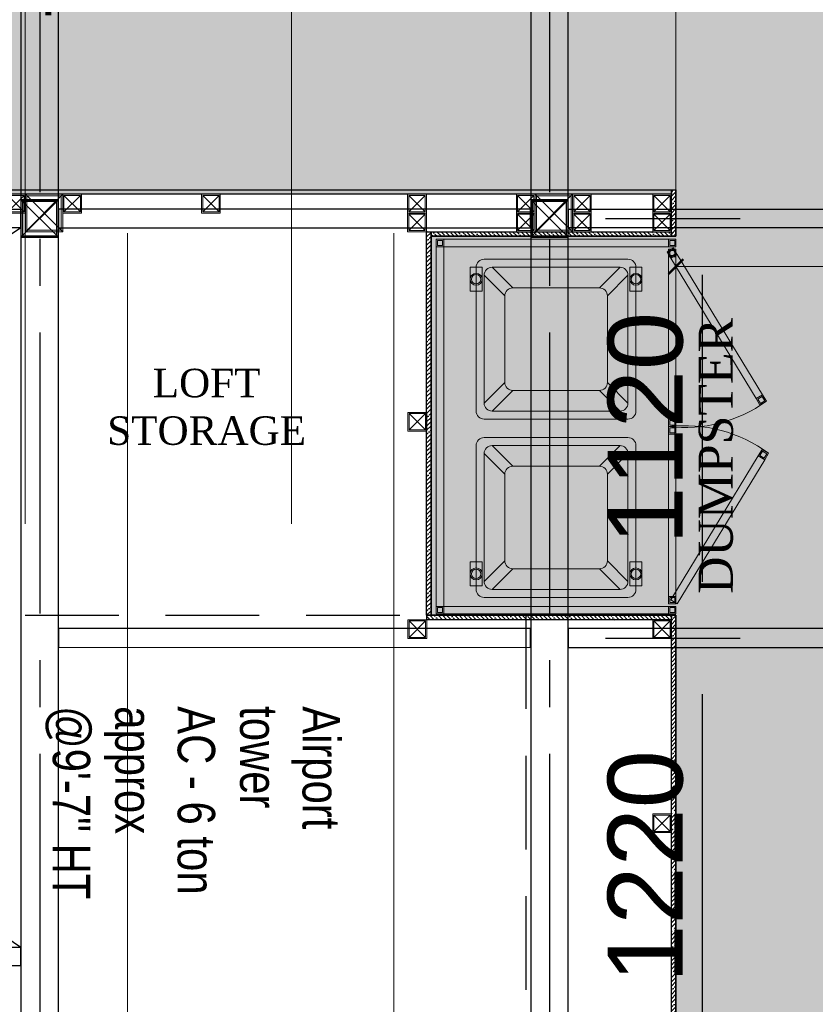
# Model space of a CAD drawing. Header units: inches. Extents: x -1008743 to -388065, y -1380311 to -642022.
# Tile 38 of 85: x -523486 to -521362, y -674465 to -671836. Entities that reach past the tile are written whole.
import ezdxf
from ezdxf.xclip import XClip

# ---------------------------------------------------------------- set-up
doc = ezdxf.new("R2010")
doc.units = ezdxf.units.IN
doc.header["$LTSCALE"] = 1000
doc.header["$MEASUREMENT"] = 0
doc.header["$XCLIPFRAME"] = 0
doc.header["$PDMODE"] = 35
for name, pattern in [('CENTER2', [1.125, 0.75, -0.125, 0.125, -0.125]), ('General Arrangement Plan$0$( Hidden )', [0.375, 0.25, -0.125]), ('General Arrangement Plan$0$DASHED2', [0.375, 0.25, -0.125]), ('General Arrangement Plan$1$.5', [2, 0.5, -0.5, 0.5, -0.5]), ('General Arrangement Plan$1$CORES & SETBACK$0$HIDDEN', [0.375, 0.25, -0.125])]:
    doc.linetypes.add(name, pattern=pattern)
for name, color, linetype, lineweight in [('General Arrangement Plan$0$DIM', 7, 'Continuous', 13), ('General Arrangement Plan$1$0 Existing_ Walls_Pen_No__1', 7, 'Continuous', 13), ('General Arrangement Plan$1$BEAM', 113, 'Continuous', 9)]:
    doc.layers.add(name, color=color, linetype=linetype, lineweight=lineweight)
for name, color, linetype in [('General Arrangement Plan$1$12-ply', 160, 'Continuous'), ('General Arrangement Plan$1$Equipment Name', 7, 'Continuous'), ('General Arrangement Plan$1$FRR140', 5, 'Continuous'), ('General Arrangement Plan$1$MEI-TEXT', 3, 'Continuous'), ('IFF-35 HEAVY', 100, 'Continuous'), ('M-HVAC-INSULATION', 7, 'Continuous')]:
    doc.layers.add(name, color=color, linetype=linetype)
doc.layers.add('General Arrangement Plan$1$A - Furniture', color=7, linetype='Continuous', lineweight=5, true_color=0x0066cc)
doc.layers.add('General Arrangement Plan$1$MS', color=7, linetype='Continuous', lineweight=0, true_color=0x3c5977)
doc.styles.add('ARIAL', font='arial.ttf')
doc.styles.add('General Arrangement Plan$1$Standard', font='ARIALN.TTF')
doc.styles.add('General Arrangement Plan$1$style12', font='BOOKOSI.TTF')
doc.styles.add('General Arrangement Plan$1$TMH-TEXT', font='simplex.shx', dxfattribs={"width": 0.8})
doc.dimstyles.new('General Arrangement Plan$1$TFS-Dim', dxfattribs={"dimtxt": 120, "dimasz": 40, "dimexe": 25, "dimexo": 25, "dimgap": 4.5, "dimtad": 1, "dimdec": 0, "dimzin": 0, "dimdsep": 46, "dimtxsty": 'General Arrangement Plan$1$Standard', "dimblk": 'General Arrangement Plan$1$_ArchTick', "dimcen": 0.09, "dimdle": 2, "dimclrd": 256, "dimclre": 8, "dimadec": 0, "dimazin": 0, "dimtfac": 1, "dimtdec": 0, "dimtofl": 0, "dimtmove": 1, "dimatfit": 3, "dimfxl": 1, "dimtolj": 1, "dimtzin": 0, "dimlwd": -1, "dimlwe": -1, "dimarcsym": 0})
doc.dimstyles.new('S-50', dxfattribs={"dimtxt": 200, "dimasz": 150, "dimexe": 100, "dimexo": 100, "dimgap": 50, "dimtad": 1, "dimdec": 0, "dimzin": 0, "dimdsep": 46, "dimtxsty": 'ARIAL', "dimblk1": 'ARCHTICK', "dimblk2": 'ARCHTICK', "dimcen": 0.09, "dimdle": 100, "dimclrd": 8, "dimclre": 8, "dimclrt": 6, "dimadec": 0, "dimazin": 0, "dimtfac": 1, "dimtdec": 0, "dimtofl": 0, "dimtmove": 0, "dimatfit": 3, "dimfxl": 1, "dimtolj": 1, "dimtzin": 0, "dimlwd": -1, "dimarcsym": 0})

# ---------------------------------------------------------------- blocks, each defined once
blk = doc.blocks.new('General Arrangement Plan$1$A$C7715cde5')
at = {"ltscale": 100}
h = blk.add_hatch(color=34, dxfattribs=at)
h.dxf.hatch_style = 1
h.paths.add_polyline_path([(32.515, 36.75), (32.515, 37.5), (10.015, 37.5), (10.015, 36.75)])
h = blk.add_hatch(color=34, dxfattribs=at)
h.dxf.hatch_style = 1
h.paths.add_polyline_path([(33.265, 0.75), (33.265, 36.75), (32.515, 36.75), (32.515, 0.75)])
h = blk.add_hatch(color=34, dxfattribs=at)
h.dxf.hatch_style = 1
h.paths.add_polyline_path([(10.015, 35.75), (10.015, 19.5), (9.265, 19.5), (9.265, 35.75)])
h = blk.add_hatch(color=34, dxfattribs=at)
h.dxf.hatch_style = 1
h.paths.add_polyline_path([(10.015, 1.75), (10.015, 18), (9.265, 18), (9.265, 1.75)])
h = blk.add_hatch(color=34, dxfattribs=at)
h.dxf.hatch_style = 1
h.paths.add_polyline_path([(32.515, 0), (32.515, 0.75), (10.015, 0.75), (10.015, 0)])
at = {"color": 34}
for p, q in [((14.865, 35.049), (16.932, 32.982)), ((27.665, 35.049), (25.598, 32.982)), ((14.065, 34.249), (16.132, 32.182)), ((28.465, 34.249), (26.398, 32.182)), ((16.132, 23.516), (14.065, 21.449)), ((16.932, 22.716), (14.865, 20.649)), ((25.598, 22.716), (27.665, 20.649)), ((26.398, 23.516), (28.465, 21.449)), ((16.932, 15.133), (14.865, 17.2)), ((25.598, 15.133), (27.665, 17.2)), ((16.132, 14.333), (14.065, 16.4)), ((26.398, 14.333), (28.465, 16.4)), ((14.065, 3.6), (16.132, 5.667)), ((28.465, 3.6), (26.398, 5.667)), ((14.865, 2.8), (16.932, 4.867)), ((27.665, 2.8), (25.598, 4.867))]:
    blk.add_line(p, q, dxfattribs=at)
for points in [[(9.265, 36.75), (9.265, 37.5), (10.015, 37.5), (10.015, 36.75)], [(32.515, 36.75), (32.515, 37.5), (10.015, 37.5), (10.015, 36.75)], [(32.515, 36.75), (32.515, 37.5), (33.265, 37.5), (33.265, 36.75)], [(9.773, 36.112), (1.027, 21.693), (0.381, 22.074), (9.127, 36.492)], [(9.265, 36.5), (9.265, 35.75), (10.015, 35.75), (10.015, 36.5)], [(9.39, 36.875), (9.39, 37.375), (9.89, 37.375), (9.89, 36.875)], [(33.265, 0.75), (33.265, 36.75), (32.515, 36.75), (32.515, 0.75)], [(32.64, 36.875), (32.64, 37.375), (33.14, 37.375), (33.14, 36.875)], [(10.015, 35.75), (10.015, 19.5), (9.265, 19.5), (9.265, 35.75)], [(9.39, 36.375), (9.39, 35.875), (9.89, 35.875), (9.89, 36.375)], [(13.865, 34.7), (13.865, 32.3), (12.665, 32.3), (12.665, 34.7)], [(28.665, 34.7), (28.665, 32.3), (29.865, 32.3), (29.865, 34.7)], [(0.381, 22.074), (0, 21.428), (0.646, 21.047), (1.027, 21.693)], [(0.425, 21.903), (0.171, 21.472), (0.602, 21.218), (0.856, 21.649)], [(9.265, 19.5), (9.265, 18.75), (10.015, 18.75), (10.015, 19.5)], [(9.265, 18), (9.265, 18.75), (10.015, 18.75), (10.015, 18)], [(9.39, 19.375), (9.39, 18.875), (9.89, 18.875), (9.89, 19.375)], [(10.015, 1.75), (10.015, 18), (9.265, 18), (9.265, 1.75)], [(9.39, 18.125), (9.39, 18.625), (9.89, 18.625), (9.89, 18.125)], [(0.591, 15.574), (0.21, 16.22), (0.856, 16.601), (1.237, 15.955)], [(0.635, 15.745), (0.381, 16.176), (0.812, 16.43), (1.066, 15.999)], [(9.773, 1.888), (1.237, 15.955), (0.591, 15.574), (9.127, 1.508)], [(13.865, 2.8), (13.865, 5.2), (12.665, 5.2), (12.665, 2.8)], [(28.665, 2.8), (28.665, 5.2), (29.865, 5.2), (29.865, 2.8)], [(9.265, 1), (9.265, 1.75), (10.015, 1.75), (10.015, 1)], [(9.39, 1.125), (9.39, 1.625), (9.89, 1.625), (9.89, 1.125)], [(9.265, 0), (9.265, 0.75), (10.015, 0.75), (10.015, 0)], [(9.39, 0.125), (9.39, 0.625), (9.89, 0.625), (9.89, 0.125)], [(32.515, 0), (32.515, 0.75), (10.015, 0.75), (10.015, 0)], [(32.515, 0), (32.515, 0.75), (33.265, 0.75), (33.265, 0)], [(32.64, 0.125), (32.64, 0.625), (33.14, 0.625), (33.14, 0.125)]]:
    blk.add_lwpolyline(points, close=True, dxfattribs=at)
for points in [[(13.265, 35.049), (13.265, 20.649, 0.414214), (14.065, 19.849), (28.465, 19.849, 0.414214), (29.265, 20.649), (29.265, 35.049, 0.414214), (28.465, 35.849), (14.065, 35.849, 0.414214)], [(14.065, 34.249), (14.065, 21.449, 0.414214), (14.865, 20.649), (27.665, 20.649, 0.414214), (28.465, 21.449), (28.465, 34.249, 0.414214), (27.665, 35.049), (14.865, 35.049, 0.414214)], [(16.132, 32.182), (16.132, 23.516, 0.414214), (16.932, 22.716), (25.598, 22.716, 0.414214), (26.398, 23.516), (26.398, 32.182, 0.414214), (25.598, 32.982), (16.932, 32.982, 0.414214)], [(13.265, 2.8), (13.265, 17.2, -0.414214), (14.065, 18), (28.465, 18, -0.414214), (29.265, 17.2), (29.265, 2.8, -0.414214), (28.465, 2), (14.065, 2, -0.414214)], [(14.065, 3.6), (14.065, 16.4, -0.414214), (14.865, 17.2), (27.665, 17.2, -0.414214), (28.465, 16.4), (28.465, 3.6, -0.414214), (27.665, 2.8), (14.865, 2.8, -0.414214)], [(16.132, 5.667), (16.132, 14.333, -0.414214), (16.932, 15.133), (25.598, 15.133, -0.414214), (26.398, 14.333), (26.398, 5.667, -0.414214), (25.598, 4.867), (16.932, 4.867, -0.414214)]]:
    blk.add_lwpolyline(points, format="xyb", close=True, dxfattribs=at)
at = {"color": 34, "linetype": 'General Arrangement Plan$0$DASHED2'}
for points in [[(9.507, 0.862), (9.127, 1.508), (9.773, 1.888), (10.154, 1.242)], [(9.552, 1.033), (9.298, 1.463), (9.729, 1.717), (9.982, 1.287)]]:
    blk.add_lwpolyline(points, close=True, dxfattribs=at)
at = {"color": 34}
for centre, radius in [((13.265, 33.5), 0.6), ((13.265, 33.5), 0.473), ((29.265, 33.5), 0.6), ((29.265, 33.5), 0.473), ((13.265, 4), 0.6), ((13.265, 4), 0.473), ((29.265, 4), 0.6), ((29.265, 4), 0.473)]:
    blk.add_circle(centre, radius, dxfattribs=at)
for centre, radius, start, end in [((8.404, 32.79), 14.132, 233.51235, 276.54697), ((8.402, 4.736), 14.106, 83.43315, 125.50293)]:
    blk.add_arc(centre, radius, start, end, dxfattribs=at)
blk = doc.blocks.new('General Arrangement Plan$1$_ArchTick')
at = {"color": 0, "linetype": 'ByBlock', "const_width": 0.15}
blk.add_lwpolyline([(-0.5, -0.5), (0.5, 0.5)], dxfattribs=at)
blk = doc.blocks.new('*D410')
at = {"layer": 'Defpoints', "color": 0}
for p in [(6181, 6151.3), (4837.1, 6094.2), (4837.1, 5710.7)]:
    blk.add_point(p, dxfattribs=at)
at = {"layer": 'General Arrangement Plan$0$DIM', "color": 8, "linetype": 'General Arrangement Plan$0$( Hidden )'}
for p, q in [((6181, 6126.3), (6181, 5685.7)), ((4837.1, 6069.2), (4837.1, 5685.7))]:
    blk.add_line(p, q, dxfattribs=at)
at = {"layer": 'General Arrangement Plan$0$DIM', "color": 8}
blk.add_line((6183, 5710.7), (4835.1, 5710.7), dxfattribs=at)
at = {"layer": 'General Arrangement Plan$0$DIM', "color": 8, "xscale": 40, "yscale": 40, "zscale": 40, "rotation": 180}
blk.add_blockref('General Arrangement Plan$1$_ArchTick', (4837.1, 5710.7), dxfattribs=at)
at = {"layer": 'General Arrangement Plan$0$DIM', "color": 8, "xscale": 40, "yscale": 40, "zscale": 40}
blk.add_blockref('General Arrangement Plan$1$_ArchTick', (6181, 5710.7), dxfattribs=at)
at = {"layer": 'General Arrangement Plan$0$DIM', "color": 0, "insert": (5509, 5776.5), "char_height": 120, "attachment_point": 5, "style": 'General Arrangement Plan$1$Standard'}
blk.add_mtext('\\A1;1344', dxfattribs=at)
blk = doc.blocks.new('General Arrangement Plan$1$A$C0642dd72')
at = {"layer": 'General Arrangement Plan$1$MS', "ltscale": 10}
for p, q in [((2899.7, 4780), (2999.7, 4880)), ((2999.7, 4780), (2899.7, 4880)), ((4260.4, 4780), (4360.4, 4880)), ((4360.4, 4780), (4260.4, 4880))]:
    blk.add_line(p, q, dxfattribs=at)
for points in [[(2899.7, 4780), (2999.7, 4780), (2999.7, 4880), (2899.7, 4880)], [(2903.7, 4784), (2995.7, 4784), (2995.7, 4876), (2903.7, 4876)], [(4260.4, 4780), (4360.4, 4780), (4360.4, 4880), (4260.4, 4880)], [(4264.4, 4784), (4356.4, 4784), (4356.4, 4876), (4264.4, 4876)]]:
    blk.add_lwpolyline(points, close=True, dxfattribs=at)
blk = doc.blocks.new('*U433')
at = {"layer": 'General Arrangement Plan$1$12-ply', "true_color": 0x939598}
h = blk.add_hatch(dxfattribs=at)
h.set_pattern_fill('ANSI35', color=252, scale=2.5, angle=180)
h.set_pattern_definition([(225, (0, 10641.787), (11.22532015, -11.22532015), []), (225, (-11.225, 10641.787), (11.22532015, -11.22532015), [19.84375, -3.96875, 0, -3.96875])])
h.paths.add_polyline_path([(2694419.8, -796398.7), (2694419.8, -801175.5), (2694431.8, -801175.5), (2694431.8, -796398.7)])
at = {"layer": 'General Arrangement Plan$1$12-ply'}
blk.add_lwpolyline([(2694419.8, -796398.7), (2694431.8, -796398.7), (2694431.8, -801175.5), (2694419.8, -801175.5)], close=True, dxfattribs=at)
blk = doc.blocks.new('*U434')
at = {"layer": 'General Arrangement Plan$1$12-ply', "true_color": 0x939598}
h = blk.add_hatch(dxfattribs=at)
h.set_pattern_fill('ANSI35', color=252, scale=2.5, angle=180)
h.set_pattern_definition([(225, (0, 6506.4), (11.22532015, -11.22532015), []), (225, (-11.225, 6506.4), (11.22532015, -11.22532015), [19.84375, -3.96875, 0, -3.96875])])
h.paths.add_polyline_path([(2694419.8, -800534.1), (2694419.8, -801175.5), (2694431.8, -801175.5), (2694431.8, -800534.1)])
at = {"layer": 'General Arrangement Plan$1$12-ply'}
blk.add_lwpolyline([(2694419.8, -800534.1), (2694431.8, -800534.1), (2694431.8, -801175.5), (2694419.8, -801175.5)], close=True, dxfattribs=at)
blk = doc.blocks.new('*U436')
at = {"layer": 'General Arrangement Plan$1$12-ply', "true_color": 0x939598}
h = blk.add_hatch(dxfattribs=at)
h.set_pattern_fill('ANSI35', color=252, scale=2.5, angle=180)
h.set_pattern_definition([(225, (0, 5769.031), (11.22532015, -11.22532015), []), (225, (-11.225, 5769.031), (11.22532015, -11.22532015), [19.84375, -3.96875, 0, -3.96875])])
h.paths.add_polyline_path([(2694419.8, -800711.5), (2694419.8, -801735.4), (2694431.8, -801735.4), (2694431.8, -800711.5)])
at = {"layer": 'General Arrangement Plan$1$12-ply'}
blk.add_lwpolyline([(2694419.8, -800711.5), (2694431.8, -800711.5), (2694431.8, -801735.4), (2694419.8, -801735.4)], close=True, dxfattribs=at)
blk = doc.blocks.new('*U437')
at = {"layer": 'General Arrangement Plan$1$12-ply', "true_color": 0x939598}
h = blk.add_hatch(dxfattribs=at)
h.set_pattern_fill('ANSI35', color=252, scale=2.5, angle=180)
h.set_pattern_definition([(225, (0, 6494.398), (11.22532015, -11.22532015), []), (225, (-11.225, 6494.398), (11.22532015, -11.22532015), [19.84375, -3.96875, 0, -3.96875])])
h.paths.add_polyline_path([(2694419.8, -800534.1), (2694419.8, -801187.5), (2694431.8, -801187.5), (2694431.8, -800534.1)])
at = {"layer": 'General Arrangement Plan$1$12-ply'}
blk.add_lwpolyline([(2694419.8, -800534.1), (2694431.8, -800534.1), (2694431.8, -801187.5), (2694419.8, -801187.5)], close=True, dxfattribs=at)
blk = doc.blocks.new('*U438')
at = {"layer": 'General Arrangement Plan$1$12-ply', "true_color": 0x939598}
h = blk.add_hatch(dxfattribs=at)
h.set_pattern_fill('ANSI35', color=252, scale=2.5, angle=180)
h.set_pattern_definition([(225, (0, 5876.73), (11.22532015, -11.22532015), []), (225, (-11.225, 5876.73), (11.22532015, -11.22532015), [19.84375, -3.96875, 0, -3.96875])])
h.paths.add_polyline_path([(2694419.8, -800579.4), (2694419.8, -801759.8), (2694431.8, -801759.8), (2694431.8, -800579.4)])
at = {"layer": 'General Arrangement Plan$1$12-ply'}
blk.add_lwpolyline([(2694419.8, -800579.4), (2694431.8, -800579.4), (2694431.8, -801759.8), (2694419.8, -801759.8)], close=True, dxfattribs=at)
blk = doc.blocks.new('*U440')
at = {"layer": 'General Arrangement Plan$1$12-ply', "true_color": 0x939598}
h = blk.add_hatch(dxfattribs=at)
h.set_pattern_fill('ANSI35', color=252, scale=2.5, angle=180)
h.set_pattern_definition([(225, (0, 6716.966), (11.22532015, -11.22532015), []), (225, (-11.225, 6716.966), (11.22532015, -11.22532015), [19.84375, -3.96875, 0, -3.96875])])
h.paths.add_polyline_path([(2694419.8, -800687.5), (2694419.8, -800811.5), (2694431.8, -800811.5), (2694431.8, -800687.5)])
at = {"layer": 'General Arrangement Plan$1$12-ply'}
blk.add_lwpolyline([(2694419.8, -800687.5), (2694431.8, -800687.5), (2694431.8, -800811.5), (2694419.8, -800811.5)], close=True, dxfattribs=at)
blk = doc.blocks.new('General Arrangement Plan$1$A$C25013FFA')
at = {"layer": 'General Arrangement Plan$1$MS', "linetype": 'General Arrangement Plan$1$CORES & SETBACK$0$HIDDEN', "ltscale": 25}
for p, q in [((-9, 60), (35, 16)), ((35, 60), (-9, 16))]:
    blk.add_line(p, q, dxfattribs=at)
at = {"layer": 'General Arrangement Plan$1$MS', "ltscale": 25}
blk.add_lwpolyline([(-12, 13), (38, 13), (38, 63), (-12, 63)], close=True, dxfattribs=at)
blk.add_lwpolyline([(-12, 13), (38, 13), (38, 63), (-12, 63)], close=True, dxfattribs=at)
at = {"layer": 'General Arrangement Plan$1$MS', "linetype": 'General Arrangement Plan$1$.5', "ltscale": 25}
blk.add_lwpolyline([(-9, 16), (35, 16), (35, 60), (-9, 60)], close=True, dxfattribs=at)
blk = doc.blocks.new('*D527')
at = {"color": 8, "lineweight": -2, "ltscale": 10}
for p, q in [((-478124.2, -692431.5), (-477765.2, -692431.5)), ((-478124.2, -693651.5), (-477765.2, -693651.5))]:
    blk.add_line(p, q, dxfattribs=at)
at = {"color": 8, "ltscale": 10}
blk.add_line((-477865.2, -693501.5), (-477865.2, -692581.5), dxfattribs=at)
for points in [[(-477840.2, -692581.5), (-477890.2, -692581.5), (-477865.2, -692431.5)], [(-477890.2, -693501.5), (-477840.2, -693501.5), (-477865.2, -693651.5)]]:
    blk.add_solid(points, dxfattribs=at)
at = {"layer": 'Defpoints', "color": 0, "ltscale": 10}
for p in [(-478224.2, -692431.5), (-477865.2, -692431.5), (-478224.2, -693651.5)]:
    blk.add_point(p, dxfattribs=at)
at = {"color": 6, "ltscale": 10, "insert": (-478017.3, -693041.5), "char_height": 200, "attachment_point": 5, "rotation": 90, "style": 'ARIAL'}
blk.add_mtext('\\A1;1220', dxfattribs=at)
blk = doc.blocks.new('_ArchTick')
at = {"color": 0, "linetype": 'ByBlock', "const_width": 0.15}
blk.add_lwpolyline([(-0.5, -0.5), (0.5, 0.5)], dxfattribs=at)
blk = doc.blocks.new('*D529')
at = {"color": 8, "lineweight": -2, "ltscale": 10}
for p, q in [((-478124, -691311.7), (-477765.2, -691311.7)), ((-478124.2, -692431.5), (-477765.2, -692431.5))]:
    blk.add_line(p, q, dxfattribs=at)
at = {"color": 8, "ltscale": 10}
blk.add_line((-477865.2, -692281.5), (-477865.2, -691461.7), dxfattribs=at)
for points in [[(-477840.2, -691461.7), (-477890.2, -691461.7), (-477865.2, -691311.7)], [(-477890.2, -692281.5), (-477840.2, -692281.5), (-477865.2, -692431.5)]]:
    blk.add_solid(points, dxfattribs=at)
at = {"layer": 'Defpoints', "color": 0, "ltscale": 10}
for p in [(-478224, -691311.7), (-477865.2, -691311.7), (-478224.2, -692431.5)]:
    blk.add_point(p, dxfattribs=at)
at = {"color": 6, "ltscale": 10, "insert": (-478017.3, -691871.6), "char_height": 200, "attachment_point": 5, "rotation": 90, "style": 'ARIAL'}
blk.add_mtext('\\A1;1120', dxfattribs=at)
blk = doc.blocks.new('General Arrangement Plan')
at = {"layer": 'General Arrangement Plan$1$0 Existing_ Walls_Pen_No__1'}
blk.add_line((4837.1, 5915.8), (4837.1, 6466.7), dxfattribs=at)
at = {"layer": 'General Arrangement Plan$1$BEAM', "linetype": 'General Arrangement Plan$0$( Hidden )', "ltscale": 11}
for points in [[(3373.3, 14050.1), (3373.2, 899.1), (3099.8, 899.1), (3099.8, 14050.1)], [(4084.2, 14050.1), (4084.2, 899.1), (3810.8, 899.1), (3810.8, 14050.1)]]:
    blk.add_lwpolyline(points, close=True, dxfattribs=at)
at = {"layer": 'General Arrangement Plan$1$FRR140', "color": 4, "linetype": 'General Arrangement Plan$0$DASHED2'}
blk.add_line((4436, 4779.8), (4436, 3698.8), dxfattribs=at)
blk.add_lwpolyline([(3099.8, 4779.8), (4436, 4779.8)], dxfattribs=at)
at = {"layer": 'General Arrangement Plan$1$12-ply', "rotation": 90}
for name, p in [('*U433', (-796350.4, -2688516.1)), ('*U434', (-796350.4, -2688628.1)), ('*U437', (-796362.4, -2689652))]:
    blk.add_blockref(name, p, dxfattribs=at)
at = {"layer": 'General Arrangement Plan$1$12-ply'}
for name, p in [('*U440', (-2689594.8, 806603.2)), ('*U436', (-2690248.2, 806515.2)), ('*U438', (-2689594.8, 805359.3))]:
    blk.add_blockref(name, p, dxfattribs=at)
at = {"layer": 'General Arrangement Plan$1$A - Furniture', "xscale": 26.66666666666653, "yscale": 26.66666666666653, "zscale": 26.66666666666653, "rotation": 180}
blk.add_blockref('General Arrangement Plan$1$A$C7715cde5', (5084.2, 5783.6), dxfattribs=at)
at = {"layer": 'General Arrangement Plan$1$MS', "ltscale": 10}
blk.add_blockref('General Arrangement Plan$1$A$C0642dd72', (200.7, 1023.9), dxfattribs=at)
at = {"layer": 'General Arrangement Plan$1$MS', "ltscale": 25, "xscale": -1}
for p in [(3088.4, 5840.8), (4159.7, 5258.6), (4159.7, 4704.8), (4813.1, 4704.8), (4813.1, 4186.5)]:
    blk.add_blockref('General Arrangement Plan$1$A$C25013FFA', p, dxfattribs=at)
at = {"layer": 'General Arrangement Plan$1$MS', "ltscale": 25}
for p in [(3212.4, 5840.8), (3582.8, 5840.8), (4132.8, 5840.8), (4423.1, 5840.8), (4573.1, 5840.8), (4787.1, 5840.8), (4132.8, 5790.8), (4423.1, 5790.8), (4573.1, 5790.8), (4787.1, 5790.8)]:
    blk.add_blockref('General Arrangement Plan$1$A$C25013FFA', p, dxfattribs=at)
at = {"layer": 'General Arrangement Plan$1$BEAM', "insert": (3124, 11300.1), "char_height": 147.925, "width": 5195.333, "attachment_point": 7, "rotation": 270, "style": 'General Arrangement Plan$1$TMH-TEXT'}
blk.add_mtext('{\\fArial|b0|i0|c0|p34;\\C5;BOTTOM OF MS SECTION @13\'-11" FROM RAW FLOOR LEVEL}', dxfattribs=at)
at = {"layer": 'General Arrangement Plan$1$Equipment Name', "color": 0, "insert": (4897.5, 4836.9), "char_height": 91.44, "width": 526.643, "attachment_point": 1, "rotation": 90, "style": 'General Arrangement Plan$1$style12'}
blk.add_mtext('\\A1;DUMPSTER', dxfattribs=at)
at = {"layer": 'General Arrangement Plan$1$Equipment Name', "color": 0, "insert": (3917.2, 5438), "char_height": 76.2, "width": 665.805, "attachment_point": 3, "style": 'General Arrangement Plan$1$style12'}
blk.add_mtext('\\pxqc;{\\fBookman Old Style|b0|i0|c0|p18;LOFT STORAGE}', dxfattribs=at)
at = {"layer": 'General Arrangement Plan$1$MEI-TEXT', "color": 4, "insert": (3153.4, 4537.1), "char_height": 100, "width": 2433.594, "attachment_point": 7, "rotation": 270, "style": 'General Arrangement Plan$1$TMH-TEXT'}
blk.add_mtext('{\\fArial|b0|i0|c0|p34;\\C5;Airport\\Ptower \\PAC - 6 ton \\Papprox\\P@9\'-7" HT}', dxfattribs=at)
at = {"layer": 'General Arrangement Plan$0$DIM', "color": 9, "true_color": 0xc7c8ca}
dim = blk.add_linear_dim(base=(4837.1, 5710.7), p1=(6181, 6151.3), p2=(4837.1, 6094.2), dimstyle='General Arrangement Plan$1$TFS-Dim', override={"dimclrd": 8}, dxfattribs=at)
dim.commit()
dim.dimension.update_dxf_attribs({"geometry": '*D410', "text_midpoint": (5509, 5776.5)})
blk = doc.blocks.new('latout')
at = {"color": 252, "linetype": 'CENTER2'}
for p, q in [((-11455.6, 13525.7), (-11455.6, -289.9)), ((-10094.9, 13525.7), (-10094.9, -289.9))]:
    blk.add_line(p, q, dxfattribs=at)
at = {"ltscale": 10}
for p, q in [((-11505.6, 4780), (-11405.6, 4880)), ((-11405.6, 4780), (-11505.6, 4880)), ((-10144.9, 4780), (-10044.9, 4880)), ((-10044.9, 4780), (-10144.9, 4880)), ((-14405.3, 2908.7), (-11505.6, 4805.9)), ((-11505.6, 2884.2), (-14405.3, 4778.5))]:
    blk.add_line(p, q, dxfattribs=at)
at = {"color": 3, "ltscale": 10}
for points in [[(-10044.9, 4880), (-10044.9, 10397), (-10144.9, 10397), (-10144.9, 4880)], [(-11405.6, 4880), (-11405.4, 10224.7), (-11505.4, 10224.7), (-11505.6, 4880)], [(-11405.6, 2675.7), (-11405.6, 4780), (-11505.6, 4780), (-11505.6, 2675.7)], [(-10044.9, 2675.7), (-10044.9, 4780), (-10144.9, 4780), (-10144.9, 2675.7)]]:
    blk.add_lwpolyline(points, close=True, dxfattribs=at)
at = {"color": 4, "ltscale": 10}
for points in [[(-11505.6, 4780), (-11405.6, 4780), (-11405.6, 4880), (-11505.6, 4880)], [(-11501.6, 4784), (-11409.6, 4784), (-11409.6, 4876), (-11501.6, 4876)], [(-10144.9, 4780), (-10044.9, 4780), (-10044.9, 4880), (-10144.9, 4880)], [(-10140.9, 4784), (-10048.9, 4784), (-10048.9, 4876), (-10140.9, 4876)]]:
    blk.add_lwpolyline(points, close=True, dxfattribs=at)
at = {"color": 6, "ltscale": 10}
for points in [[(-12955.2, 4806), (-11505.6, 4805.9), (-11505.6, 4853.9), (-12955.2, 4854)], [(-10044.9, 4806), (-8425, 4805.9), (-8425, 4853.9), (-10044.9, 4854)], [(-12955.2, 2836.2), (-11505.6, 2836.2), (-11505.6, 2884.2), (-12955.2, 2884.2)]]:
    blk.add_lwpolyline(points, close=True, dxfattribs=at)
at = {"color": 30, "ltscale": 10}
for points in [[(-11405.6, 4805), (-10145.1, 4805), (-10145.1, 4855), (-11405.6, 4855)], [(-11405.6, 3685.3), (-10145, 3685.2), (-10145, 3735.2), (-11405.6, 3735.3)], [(-10045, 3685.2), (-8425, 3685.2), (-8425, 3735.2), (-10045, 3735.2)]]:
    blk.add_lwpolyline(points, close=True, dxfattribs=at)
at = {"ltscale": 10}
for base, p1, p2, picture, middle in [((-9686, 4830), (-10045, 3710.2), (-10044.9, 4830), '*D529', (-9838.2, 4270.1)), ((-9686, 3710.2), (-10045, 2490.2), (-10045, 3710.2), '*D527', (-9838.2, 3100.2))]:
    dim = blk.add_linear_dim(base=base, p1=p1, p2=p2, angle=90, dimstyle='S-50', dxfattribs=at)
    dim.commit()
    dim.dimension.update_dxf_attribs({"geometry": picture, "text_midpoint": middle, "insert": (468179.2, 696141.7)})

msp = doc.modelspace()

# ---------------------------------------------------------------- hatches: boundary and pattern name
at = {"layer": 'M-HVAC-INSULATION'}
h = msp.add_hatch(dxfattribs=at)
h.set_pattern_fill('DOTS', scale=50)
h.set_pattern_definition([(0, (-496533, -668672.15), (39.6875, 79.375), [0, -79.375])])
h.paths.add_polyline_path([(-513397.7, -664590), (-513397.7, -665814), (-515785, -665813.6), (-515785, -664589.6)])
h.paths.add_polyline_path([(-513946.8, -669505.6), (-513946.8, -666673), (-512866.8, -666673), (-512866.8, -669505.6)])
edge = h.paths.add_edge_path()
edge.add_line((-520586.8, -666673), (-521351.3, -666673))
edge.add_line((-521351.3, -666673), (-521351.3, -665473))
edge.add_line((-521351.3, -665473), (-519801.3, -665473))
edge.add_line((-519801.3, -665473), (-519801.3, -666673))
edge.add_line((-519801.3, -666673), (-513957.3, -666673))
edge.add_line((-513957.3, -666673), (-513957.3, -672249.4))
edge.add_line((-513957.3, -672249.4), (-511990.2, -672249.4))
edge.add_line((-511990.2, -672249.4), (-511990.2, -665468.9))
edge.add_arc((-511992.2, -665468.9), 2, 0, 90)
edge.add_line((-511992.2, -665466.9), (-513330.6, -665466.9))
edge.add_line((-513330.6, -665466.9), (-513330.6, -664553.9))
edge.add_line((-513330.6, -664553.9), (-522160.4, -664553.9))
edge.add_line((-522160.4, -664553.9), (-522161.8, -666673))
edge.add_line((-522161.8, -666673), (-520586.8, -666673))

# ---------------------------------------------------------------- linework, layer by layer
at = {"layer": 'IFF-35 HEAVY', "ltscale": 100}
msp.add_lwpolyline([(-514107.3, -666822.4), (-514107.3, -672720.2), (-517541, -672720.2), (-517541, -672053.7), (-517665, -672053.7), (-517665, -673394.2), (-519001.7, -673394.9), (-519001.7, -672054.3), (-519125.7, -672053.7), (-519125.7, -673317.2), (-520278.1, -673317.2), (-520278.1, -672053.7), (-520402.1, -672053.7), (-520402.3, -677306.5), (-524753, -677305.8), (-524753, -674617.4), (-521734, -674617.4), (-521734, -673425.1), (-522387.4, -673425.1), (-522387.4, -672413.2), (-521734, -672413.2), (-521734, -672290.5), (-526462.8, -672289.2), (-526462.9, -671739)], dxfattribs=at)

# ---------------------------------------------------------------- next in the draw order: block references
at = {"color": 7}
ref = msp.add_blockref('General Arrangement Plan', (-526571.1, -678205.6), dxfattribs=at)
XClip(ref).set_block_clipping_path([(48.7190010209, -107.5186207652), (15251.6043912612, 15253.5715002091)])

# ---------------------------------------------------------------- next in the draw order: hatches: boundary and pattern name
at = {"layer": 'M-HVAC-INSULATION'}
h = msp.add_hatch(dxfattribs=at)
h.set_pattern_fill('DOTS', scale=50)
h.set_pattern_definition([(0, (-506064.966, -668671.505), (39.6875, 79.375), [0, -79.375])])
h.paths.add_polyline_path([(-520709.7, -675080.2), (-520709.7, -676805.3), (-524408.4, -676805.3), (-524408.4, -675080.2)], flags=16)
h.paths.add_polyline_path([(-520633.1, -674662.7), (-520633.1, -674812.7), (-520783.1, -674812.7), (-520783.1, -674662.7)])
h.paths.add_polyline_path([(-520741.4, -673834.8), (-520891.4, -673834.8), (-520891.4, -673684.8), (-520741.4, -673684.8)])
h.paths.add_polyline_path([(-520688.1, -673090.8), (-520838.1, -673090.8), (-520838.1, -672940.8), (-520688.1, -672940.8)])
h.paths.add_polyline_path([(-524753, -677305.8), (-524753, -674617.4), (-521734, -674617.4), (-521734, -673425.1), (-522387.4, -673425.1), (-522387.4, -672413.2), (-521734, -672413.2), (-521734, -672289.8), (-521858, -672289.8), (-521858, -672289.2), (-526462.8, -672289.2), (-526462.8, -671739), (-516526, -671739), (-516526, -666822.4), (-514107.3, -666822.4), (-514107.3, -672720.2), (-517541, -672720.2), (-517541, -672053.7), (-517665, -672053.7), (-517665, -673394.2), (-519001.7, -673394.9), (-519001.7, -672054.3), (-519125.7, -672053.7), (-519125.7, -673317.2), (-520278.1, -673317.2), (-520278.1, -672053.7), (-520402.1, -672053.7), (-520402.9, -677306.5)])

# ---------------------------------------------------------------- next in the draw order: block references
at = {"ltscale": 10}
msp.add_blockref('latout', (-511976.8, -677196.7), dxfattribs=at)

doc.saveas('drawing.dxf')
